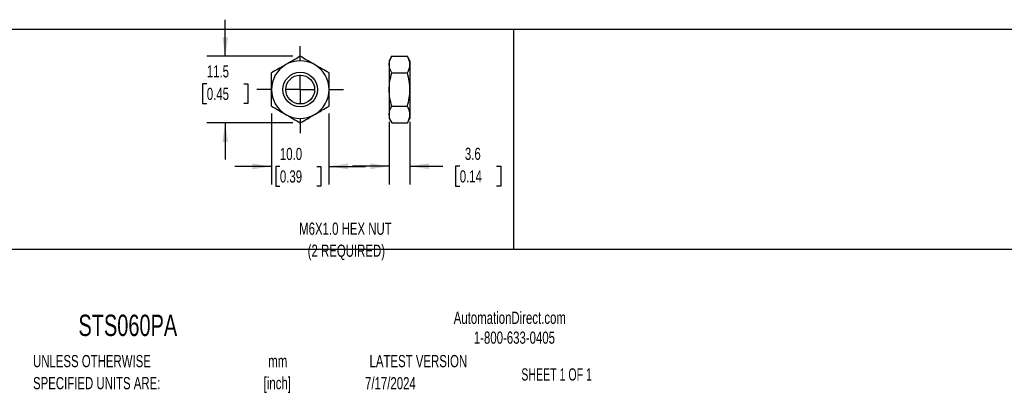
# Model space of a CAD drawing. Header units: millimetres. Extents: x 7 to 1365, y 7 to 1048.
# Tile 8 of 14: x 165 to 336, y 7 to 72. Entities that reach past the tile are written whole.
import ezdxf

# ---------------------------------------------------------------- set-up
doc = ezdxf.new("R2010")
doc.units = ezdxf.units.MM
doc.linetypes.add('CENTERX2', pattern=[20.32, 12.7, -2.54, 2.54, -2.54])
doc.layers.add('CENTER', color=40, linetype='CENTERX2')
doc.layers.add('DIMENSIONS', color=140, linetype='Continuous', lineweight=25)
doc.layers.add('TEXT', color=140, linetype='Continuous', lineweight=25)
doc.styles.add('SLDTEXTSTYLE0', font='TXT', dxfattribs={"width": 0.7})
doc.styles.add('SLDTEXTSTYLE1', font='TXT', dxfattribs={"width": 0.65})
doc.dimstyles.new('SLDDIMSTYLE6', dxfattribs={"dimtxt": 2.158008, "dimasz": 3.302, "dimexe": 0, "dimexo": 0.0625, "dimgap": 0.539502, "dimtad": 0, "dimtih": 1, "dimtoh": 1, "dimrnd": 1e-09, "dimzin": 4, "dimdsep": 46, "dimtxsty": 'SLDTEXTSTYLE0', "dimsah": 1, "dimcen": 0.09, "dimadec": 0, "dimazin": 1, "dimtfac": 1, "dimtmove": 0, "dimatfit": 0, "dimfxl": 0, "dimfrac": 2, "dimtolj": 1, "dimtzin": 12, "dimarcsym": 0})
doc.dimstyles.new('SLDDIMSTYLE7', dxfattribs={"dimtxt": 2.158008, "dimasz": 3.302, "dimexe": 0, "dimexo": 0.0625, "dimgap": 0.539502, "dimtad": 0, "dimtih": 1, "dimtoh": 1, "dimrnd": 1e-09, "dimzin": 12, "dimdsep": 46, "dimtxsty": 'SLDTEXTSTYLE0', "dimsah": 1, "dimcen": 0.09, "dimadec": 0, "dimazin": 3, "dimtfac": 1, "dimtmove": 0, "dimatfit": 0, "dimfxl": 0, "dimfrac": 2, "dimtolj": 1, "dimtzin": 12, "dimarcsym": 0})

# ---------------------------------------------------------------- blocks, each defined once
blk = doc.blocks.new('_D_10')
at = {"layer": 'DIMENSIONS'}
for p, q in [((209.03, 55.27), (209.03, 42.93)), ((219.03, 55.27), (219.03, 42.93)), ((209.03, 46.1), (202.68, 46.1)), ((210.5, 46.1), (209.77, 46.1)), ((209.77, 46.1), (209.77, 42.67)), ((216.91, 46.1), (217.63, 46.1)), ((217.63, 46.1), (217.63, 42.67)), ((219.03, 46.1), (225.38, 46.1)), ((209.77, 42.67), (210.5, 42.67)), ((217.63, 42.67), (216.91, 42.67))]:
    blk.add_line(p, q, dxfattribs=at)
for points in [[(209.03, 46.1), (205.73, 46.61), (205.73, 45.59)], [(219.03, 46.1), (222.34, 45.59), (222.34, 46.61)]]:
    blk.add_solid(points, dxfattribs=at)
at = {"layer": 'DIMENSIONS', "char_height": 2.117, "attachment_point": 1, "style": 'SLDTEXTSTYLE0'}
for s, insert in [('10.0', (210.5, 49.31)), ('0.39', (210.5, 45.4))]:
    blk.add_mtext(s, dxfattribs=dict(at, insert=insert))
blk = doc.blocks.new('_D_11')
at = {"layer": 'DIMENSIONS'}
for p, q in [((201, 65.2), (201, 71.55)), ((212.76, 65.2), (197.83, 65.2)), ((197.8, 60.43), (197.07, 60.43)), ((197.07, 60.43), (197.07, 57)), ((204.21, 60.43), (204.94, 60.43)), ((204.94, 60.43), (204.94, 57)), ((197.07, 57), (197.8, 57)), ((204.94, 57), (204.21, 57)), ((212.76, 53.65), (197.83, 53.65)), ((201, 53.65), (201, 47.3))]:
    blk.add_line(p, q, dxfattribs=at)
for points in [[(201, 65.2), (201.51, 68.5), (200.5, 68.5)], [(201, 53.65), (200.5, 50.35), (201.51, 50.35)]]:
    blk.add_solid(points, dxfattribs=at)
at = {"layer": 'DIMENSIONS', "char_height": 2.117, "attachment_point": 1, "style": 'SLDTEXTSTYLE0'}
for s, insert in [('11.5', (197.8, 63.64)), ('0.45', (197.8, 59.73))]:
    blk.add_mtext(s, dxfattribs=dict(at, insert=insert))
blk = doc.blocks.new('SW_CENTERMARKSYMBOL_2')
at = {"layer": 'CENTER', "color": 0}
for p, q in [((0, 5.08), (0, 7.54)), ((0, 0), (0, 2.54)), ((-5.08, 0), (-7.54, 0)), ((0, 0), (-2.54, 0)), ((0, 0), (0, -2.54)), ((0, 0), (2.54, 0)), ((5.08, 0), (7.54, 0)), ((0, -5.08), (0, -7.54))]:
    blk.add_line(p, q, dxfattribs=at)
blk = doc.blocks.new('_D_12')
at = {"layer": 'DIMENSIONS'}
for p, q in [((229.49, 53.82), (229.49, 42.95)), ((233.09, 53.82), (233.09, 42.95)), ((229.49, 46.12), (223.14, 46.12)), ((233.09, 46.12), (238.82, 46.12)), ((241.74, 46.12), (241.02, 46.12)), ((241.02, 46.12), (241.02, 42.69)), ((248.15, 46.12), (248.88, 46.12)), ((248.88, 46.12), (248.88, 42.69)), ((241.02, 42.69), (241.74, 42.69)), ((248.88, 42.69), (248.15, 42.69))]:
    blk.add_line(p, q, dxfattribs=at)
for points in [[(229.49, 46.12), (226.19, 46.63), (226.19, 45.61)], [(233.09, 46.12), (236.39, 45.61), (236.39, 46.63)]]:
    blk.add_solid(points, dxfattribs=at)
at = {"layer": 'DIMENSIONS', "char_height": 2.117, "attachment_point": 1, "style": 'SLDTEXTSTYLE0'}
for s, insert in [('3.6', (242.64, 49.33)), ('0.14', (241.74, 45.42))]:
    blk.add_mtext(s, dxfattribs=dict(at, insert=insert))

msp = doc.modelspace()

# ---------------------------------------------------------------- linework, layer by layer
for p, q in [((229.937, 65.195), (229.49, 64.422)), ((229.937, 65.195), (232.644, 65.195)), ((233.09, 64.422), (232.644, 65.195)), ((229.49, 64.422), (229.49, 63.752)), ((229.49, 63.752), (229.49, 59.422)), ((233.09, 64.422), (233.09, 63.752)), ((233.09, 63.752), (233.09, 59.422)), ((229.937, 62.309), (232.644, 62.309)), ((229.49, 59.422), (229.49, 55.092)), ((233.09, 59.422), (233.09, 55.092)), ((229.937, 56.535), (232.644, 56.535)), ((229.49, 55.092), (229.49, 54.422)), ((233.09, 55.092), (233.09, 54.422)), ((229.49, 54.422), (229.937, 53.648)), ((229.937, 53.648), (232.644, 53.648)), ((232.644, 53.648), (233.09, 54.422))]:
    msp.add_line(p, q)
for radius in [3, 2.5]:
    msp.add_circle((214.034, 59.422), radius)
for start, end in [(120, 180), (60, 120), (0, 60), (180, 240), (300, 0), (240, 300)]:
    msp.add_arc((214.034, 59.422), 5, start, end)
for points in [[(214.034, 65.195), (213.216, 64.723), (212.386, 64.244), (211.534, 63.752)], [(219.034, 62.309), (218.216, 62.781), (217.386, 63.26), (216.534, 63.752)], [(229.937, 62.309), (229.664, 62.781), (229.49, 63.26), (229.49, 63.752)], [(232.644, 62.309), (232.916, 62.781), (233.09, 63.26), (233.09, 63.752)], [(209.034, 56.535), (209.852, 56.063), (210.682, 55.584), (211.534, 55.092)], [(214.034, 53.648), (214.852, 54.121), (215.682, 54.6), (216.534, 55.092)], [(229.937, 53.648), (229.664, 54.121), (229.49, 54.6), (229.49, 55.092)], [(232.644, 53.648), (232.916, 54.121), (233.09, 54.6), (233.09, 55.092)]]:
    msp.add_open_spline(points, degree=3)
for points, knots in [([(216.534, 63.752), (216.322, 63.875), (216.109, 63.998), (215.687, 64.241), (215.478, 64.362), (214.853, 64.722), (214.442, 64.96), (214.034, 65.195)], [0, 0, 0, 0, 0.25, 0.25, 0.5, 0.5, 1, 1, 1, 1]), ([(229.49, 63.752), (229.49, 63.875), (229.501, 63.998), (229.542, 64.241), (229.572, 64.362), (229.689, 64.722), (229.801, 64.96), (229.937, 65.195)], [0, 0, 0, 0, 0.25, 0.25, 0.5, 0.5, 1, 1, 1, 1]), ([(233.09, 63.752), (233.09, 63.875), (233.08, 63.998), (233.039, 64.241), (233.009, 64.362), (232.892, 64.722), (232.78, 64.96), (232.644, 65.195)], [0, 0, 0, 0, 0.25, 0.25, 0.5, 0.5, 1, 1, 1, 1]), ([(211.534, 63.752), (211.322, 63.63), (211.109, 63.507), (210.687, 63.263), (210.478, 63.142), (209.853, 62.782), (209.442, 62.544), (209.034, 62.309)], [0, 0, 0, 0, 0.25, 0.25, 0.5, 0.5, 1, 1, 1, 1]), ([(209.034, 59.422), (209.034, 59.91), (209.034, 60.405), (209.034, 61.369), (209.034, 61.842), (209.034, 62.309)], [0, 0, 0, 0, 0.5, 0.5, 1, 1, 1, 1]), ([(219.034, 59.422), (219.034, 59.91), (219.034, 60.405), (219.034, 61.369), (219.034, 61.842), (219.034, 62.309)], [0, 0, 0, 0, 0.5, 0.5, 1, 1, 1, 1]), ([(229.49, 59.422), (229.49, 59.91), (229.534, 60.405), (229.69, 61.369), (229.802, 61.842), (229.937, 62.309)], [0, 0, 0, 0, 0.5, 0.5, 1, 1, 1, 1]), ([(233.09, 59.422), (233.09, 59.91), (233.047, 60.405), (232.891, 61.369), (232.779, 61.842), (232.644, 62.309)], [0, 0, 0, 0, 0.5, 0.5, 1, 1, 1, 1]), ([(209.034, 56.535), (209.034, 57.005), (209.034, 57.486), (209.034, 58.45), (209.034, 58.934), (209.034, 59.422)], [0, 0, 0, 0, 0.5, 0.5, 1, 1, 1, 1]), ([(219.034, 56.535), (219.034, 57.005), (219.034, 57.486), (219.034, 58.45), (219.034, 58.934), (219.034, 59.422)], [0, 0, 0, 0, 0.5, 0.5, 1, 1, 1, 1]), ([(229.937, 56.535), (229.801, 57.005), (229.688, 57.486), (229.532, 58.45), (229.49, 58.934), (229.49, 59.422)], [0, 0, 0, 0, 0.5, 0.5, 1, 1, 1, 1]), ([(232.644, 56.535), (232.779, 57.005), (232.893, 57.486), (233.049, 58.45), (233.09, 58.934), (233.09, 59.422)], [0, 0, 0, 0, 0.5, 0.5, 1, 1, 1, 1]), ([(216.534, 55.092), (216.746, 55.214), (216.959, 55.337), (217.381, 55.581), (217.59, 55.702), (218.215, 56.062), (218.626, 56.3), (219.034, 56.535)], [0, 0, 0, 0, 0.25, 0.25, 0.5, 0.5, 1, 1, 1, 1]), ([(229.49, 55.092), (229.49, 55.214), (229.501, 55.337), (229.542, 55.581), (229.572, 55.702), (229.689, 56.062), (229.801, 56.3), (229.937, 56.535)], [0, 0, 0, 0, 0.25, 0.25, 0.5, 0.5, 1, 1, 1, 1]), ([(233.09, 55.092), (233.09, 55.214), (233.08, 55.337), (233.039, 55.581), (233.009, 55.702), (232.892, 56.062), (232.78, 56.3), (232.644, 56.535)], [0, 0, 0, 0, 0.25, 0.25, 0.5, 0.5, 1, 1, 1, 1]), ([(211.534, 55.092), (211.746, 54.969), (211.959, 54.846), (212.381, 54.603), (212.59, 54.482), (213.215, 54.121), (213.626, 53.884), (214.034, 53.648)], [0, 0, 0, 0, 0.25, 0.25, 0.5, 0.5, 1, 1, 1, 1])]:
    msp.add_open_spline(points, degree=3, knots=knots)
at = {"layer": 'TEXT'}
for p, q in [((1365.25, 69.85), (31.75, 69.85)), ((251.058, 69.85), (251.058, 31.75)), ((31.75, 31.75), (1365.25, 31.75))]:
    msp.add_line(p, q, dxfattribs=at)

# ---------------------------------------------------------------- block references
at = {"layer": 'CENTER'}
msp.add_blockref('SW_CENTERMARKSYMBOL_2', (214.034, 59.422), dxfattribs=at)

# ---------------------------------------------------------------- texts
at = {"color": 179, "linetype": 'Continuous', "lineweight": 18, "char_height": 2.11667, "attachment_point": 1, "style": 'SLDTEXTSTYLE0'}
for s, insert in [('AutomationDirect.com', (240.695, 20.877)), ('1-800-633-0405', (244.192, 17.437))]:
    msp.add_mtext(s, dxfattribs=dict(at, insert=insert))
at = {"layer": 'DIMENSIONS', "char_height": 2.11667, "attachment_point": 2, "style": 'SLDTEXTSTYLE0'}
for s, insert in [('M6X1.0 HEX NUT', (221.884, 36.341)), ('(2 REQUIRED)', (222.046, 32.519))]:
    msp.add_mtext(s, dxfattribs=dict(at, insert=insert))
at = {"layer": 'TEXT'}
for s, insert, char_height, attachment_point, style in [('STS060PA', (175.502, 20.364), 3.7042, 1, 'SLDTEXTSTYLE0'), ('UNLESS OTHERWISE', (167.608, 13.364), 2.11667, 1, 'SLDTEXTSTYLE0'), ('mm', (210.13, 13.361), 2.1167, 2, 'SLDTEXTSTYLE0'), ('LATEST VERSION', (234.552, 13.364), 2.11667, 2, 'SLDTEXTSTYLE0'), ('SHEET 1 OF 1', (252.441, 11.051), 2.11667, 1, 'SLDTEXTSTYLE1'), ('SPECIFIED UNITS ARE:', (167.608, 9.542), 2.11667, 1, 'SLDTEXTSTYLE0'), ('[inch]', (210.047, 9.539), 2.1167, 2, 'SLDTEXTSTYLE0'), ('7/17/2024', (229.701, 9.528), 2.1167, 2, 'SLDTEXTSTYLE0')]:
    msp.add_mtext(s, dxfattribs=dict(at, insert=insert, char_height=char_height, attachment_point=attachment_point, style=style))

# ---------------------------------------------------------------- dimensions: what is measured, and where the dimension line sits
at = {"layer": 'DIMENSIONS'}
dim = msp.add_linear_dim(base=(201.005, 65.195), p1=(214.034, 53.648), p2=(214.034, 65.195), angle=90, dimstyle='SLDDIMSTYLE7', dxfattribs=at)
dim.commit()
dim.dimension.update_dxf_attribs({"geometry": '_D_11', "text_midpoint": (201.005, 60.433), "dimtype": 160})
for base, p1, p2, dimstyle, picture, middle in [((219.034, 46.102), (209.034, 56.535), (219.034, 56.535), 'SLDDIMSTYLE6', '_D_10', (213.703, 46.102)), ((233.09, 46.121), (229.49, 55.092), (233.09, 55.092), 'SLDDIMSTYLE7', '_D_12', (244.947, 46.121))]:
    dim = msp.add_linear_dim(base=base, p1=p1, p2=p2, dimstyle=dimstyle, dxfattribs=at)
    dim.commit()
    dim.dimension.update_dxf_attribs({"geometry": picture, "text_midpoint": middle, "dimtype": 160})

doc.saveas('drawing.dxf')
